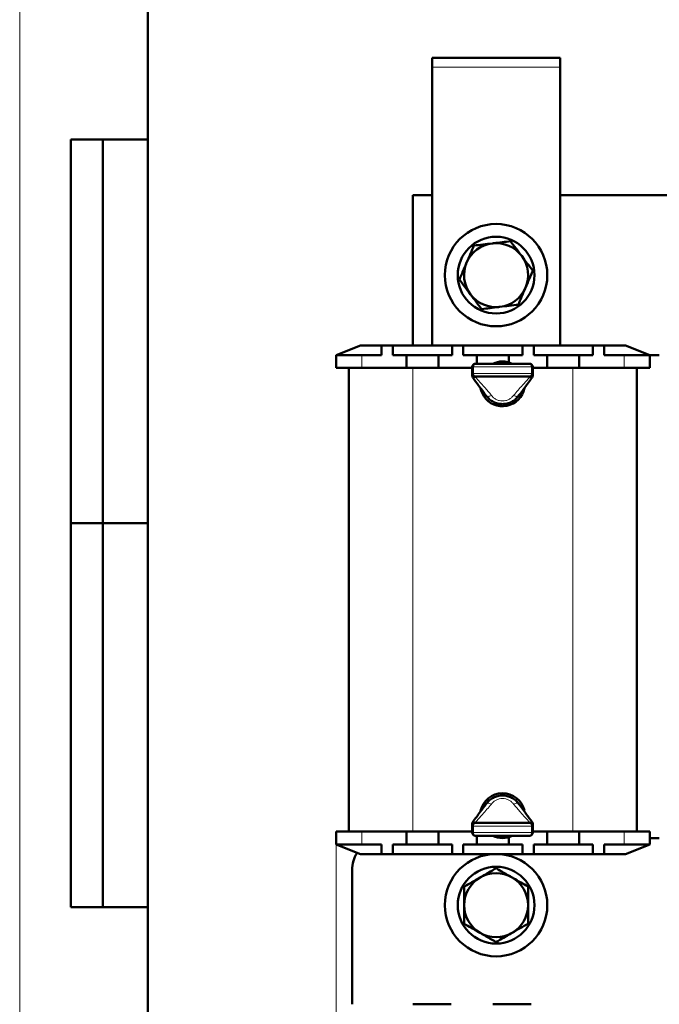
# Model space of a CAD drawing. Header units: millimetres. Extents: x 0 to 420, y 0 to 594.
# Tile 2 of 5: x 0 to 100, y 157 to 311. Entities that reach past the tile are written whole.
import ezdxf

# ---------------------------------------------------------------- set-up
doc = ezdxf.new("R2010")
doc.units = ezdxf.units.MM
doc.linetypes.add('SLD-Сплошная', pattern=[0])
doc.styles.add('SLDTEXTSTYLE0', font='TXT', dxfattribs={"width": 0.7, "bigfont": 'bigfont'})
doc.styles.add('SLDTEXTSTYLE1', font='TXT', dxfattribs={"width": 0.7})
doc.dimstyles.new('SLDDIMSTYLE0', dxfattribs={"dimtxt": 5, "dimasz": 5, "dimexe": 0, "dimexo": 0.0625, "dimgap": 1.25, "dimtad": 2, "dimdec": 1, "dimrnd": 1e-09, "dimzin": 12, "dimdsep": 46, "dimtxsty": 'SLDTEXTSTYLE1', "dimsah": 1, "dimcen": 0.09, "dimadec": 0, "dimazin": 3, "dimtfac": 1, "dimtdec": 3, "dimtofl": 0, "dimtmove": 0, "dimatfit": 3, "dimfxl": 0, "dimfrac": 2, "dimtolj": 1, "dimtzin": 12, "dimarcsym": 0})

# ---------------------------------------------------------------- blocks, each defined once
blk = doc.blocks.new('_D')
at = {"color": 7, "linetype": 'SLD-Сплошная', "lineweight": 0}
for p, q in [((49.43, 181.78), (49.43, 116.79)), ((199.43, 181.78), (199.43, 116.79)), ((49.43, 117.79), (199.43, 117.79))]:
    blk.add_line(p, q, dxfattribs=at)
at = {"color": 7, "linetype": 'SLD-Сплошная', "lineweight": 18}
for points in [[(49.43, 117.79), (54.43, 117.02), (54.43, 118.56)], [(199.43, 117.79), (194.43, 118.56), (194.43, 117.02)]]:
    blk.add_solid(points, dxfattribs=at)
at = {"color": 7, "linetype": 'SLD-Сплошная', "lineweight": 18, "insert": (122.47, 124.24), "char_height": 5, "attachment_point": 1, "style": 'SLDTEXTSTYLE0'}
blk.add_mtext('Ш', dxfattribs=at)

msp = doc.modelspace()

# ---------------------------------------------------------------- linework, layer by layer
at = {"color": 7, "linetype": 'SLD-Сплошная', "lineweight": 18}
msp.add_line((0, 594), (0, 0), dxfattribs=at)
at = {"color": 7, "linetype": 'SLD-Сплошная', "lineweight": 50}
for p, q in [((20, 589), (20, 5)), ((64.43, 304.79), (64.43, 303.29)), ((84.43, 304.79), (64.43, 304.79)), ((64.43, 303.29), (64.43, 259.79)), ((84.43, 304.79), (84.43, 303.29)), ((84.43, 259.79), (84.43, 303.29)), ((8, 172), (8, 292)), ((20, 292), (8, 292)), ((8, 172), (8, 292)), ((13, 172), (13, 292)), ((13, 172), (13, 292)), ((61.43, 283.29), (61.43, 259.79)), ((64.43, 283.29), (61.43, 283.29)), ((164.43, 283.29), (84.43, 283.29)), ((53.23, 259.79), (49.43, 258.29)), ((53.23, 259.79), (56.55, 259.79)), ((56.55, 259.79), (56.55, 258.29)), ((56.55, 259.79), (58.3, 259.79)), ((58.3, 259.79), (58.3, 258.29)), ((58.3, 259.79), (67.55, 259.79)), ((64.43, 259.79), (67.55, 259.79)), ((67.55, 259.79), (67.55, 258.29)), ((67.55, 259.79), (69.3, 259.79)), ((69.3, 259.79), (69.3, 258.29)), ((69.3, 259.79), (78.55, 259.79)), ((78.55, 259.79), (78.55, 258.29)), ((78.55, 259.79), (80.3, 259.79)), ((80.3, 259.79), (80.3, 258.29)), ((80.3, 259.79), (89.55, 259.79)), ((80.3, 259.79), (84.43, 259.79)), ((89.55, 259.79), (89.55, 258.29)), ((89.55, 259.79), (91.3, 259.79)), ((91.3, 259.79), (91.3, 258.29)), ((91.3, 259.79), (94.63, 259.79)), ((98.43, 258.29), (94.63, 259.79)), ((49.43, 256.29), (49.43, 258.29)), ((49.43, 258.29), (53.43, 258.29)), ((53.43, 258.29), (56.55, 258.29)), ((58.3, 258.29), (60.43, 258.29)), ((60.43, 258.29), (60.43, 256.29)), ((60.43, 258.29), (65.43, 258.29)), ((65.43, 258.29), (65.43, 256.29)), ((65.43, 258.29), (67.55, 258.29)), ((69.3, 258.29), (71.43, 258.29)), ((71.43, 258.29), (71.43, 256.94)), ((71.43, 258.29), (76.43, 258.29)), ((76.43, 258.29), (76.43, 257.14)), ((76.43, 258.29), (78.55, 258.29)), ((80.3, 258.29), (82.43, 258.29)), ((82.43, 258.29), (82.43, 256.29)), ((82.43, 258.29), (87.43, 258.29)), ((87.43, 258.29), (87.43, 256.29)), ((87.43, 258.29), (89.55, 258.29)), ((91.3, 258.29), (94.43, 258.29)), ((94.43, 258.29), (98.43, 258.29)), ((98.43, 258.29), (99.93, 258.29)), ((98.43, 258.29), (98.43, 256.29)), ((53.43, 256.29), (49.43, 256.29)), ((51.43, 183.79), (51.43, 256.29)), ((53.43, 256.29), (60.43, 256.29)), ((60.43, 256.29), (61.43, 256.29)), ((61.43, 256.29), (65.43, 256.29)), ((65.43, 256.29), (70.68, 256.29)), ((70.68, 255.44), (70.68, 256.44)), ((71.18, 256.94), (79.68, 256.94)), ((80.18, 256.44), (80.18, 255.44)), ((80.18, 256.29), (82.43, 256.29)), ((82.43, 256.29), (86.43, 256.29)), ((86.43, 256.29), (87.43, 256.29)), ((87.43, 256.29), (94.43, 256.29)), ((98.43, 256.29), (94.43, 256.29)), ((96.43, 256.29), (96.43, 183.79)), ((70.68, 255.1), (70.68, 255.44)), ((79.68, 254.94), (71.18, 254.94)), ((80.18, 255.44), (80.18, 255.1)), ((8, 232), (20, 232)), ((70.68, 184.64), (70.68, 184.98)), ((71.18, 185.14), (79.68, 185.14)), ((80.18, 184.98), (80.18, 184.64)), ((49.43, 181.79), (49.43, 183.79)), ((49.43, 183.79), (53.43, 183.79)), ((60.43, 183.79), (53.43, 183.79)), ((61.43, 183.79), (60.43, 183.79)), ((60.43, 181.79), (60.43, 183.79)), ((61.43, 183.79), (65.43, 183.79)), ((65.43, 181.79), (65.43, 183.79)), ((70.68, 183.79), (65.43, 183.79)), ((70.68, 183.64), (70.68, 184.64)), ((80.18, 184.64), (80.18, 183.64)), ((82.43, 183.79), (80.18, 183.79)), ((82.43, 183.79), (86.43, 183.79)), ((82.43, 181.79), (82.43, 183.79)), ((87.43, 183.79), (86.43, 183.79)), ((87.43, 181.79), (87.43, 183.79)), ((94.43, 183.79), (87.43, 183.79)), ((94.43, 183.79), (98.43, 183.79)), ((98.43, 183.79), (98.43, 181.79)), ((53.43, 181.79), (49.43, 181.79)), ((49.43, 181.79), (53.23, 180.29)), ((56.55, 181.79), (53.43, 181.79)), ((56.55, 180.29), (56.55, 181.79)), ((60.43, 181.79), (58.3, 181.79)), ((58.3, 180.29), (58.3, 181.79)), ((65.43, 181.79), (60.43, 181.79)), ((67.55, 181.79), (65.43, 181.79)), ((67.55, 180.29), (67.55, 181.79)), ((69.3, 180.29), (69.3, 181.79)), ((71.43, 181.79), (69.3, 181.79)), ((79.68, 183.14), (71.18, 183.14)), ((71.43, 181.79), (71.43, 183.14)), ((76.43, 181.79), (71.43, 181.79)), ((76.43, 181.79), (76.43, 182.94)), ((78.55, 181.79), (76.43, 181.79)), ((78.55, 180.29), (78.55, 181.79)), ((80.3, 180.29), (80.3, 181.79)), ((82.43, 181.79), (80.3, 181.79)), ((87.43, 181.79), (82.43, 181.79)), ((89.55, 181.79), (87.43, 181.79)), ((89.55, 180.29), (89.55, 181.79)), ((91.3, 180.29), (91.3, 181.79)), ((94.43, 181.79), (91.3, 181.79)), ((98.43, 181.79), (94.43, 181.79)), ((94.63, 180.29), (98.43, 181.79)), ((98.43, 182.79), (99.93, 182.79)), ((56.55, 180.29), (53.23, 180.29)), ((58.3, 180.29), (56.55, 180.29)), ((67.55, 180.29), (58.3, 180.29)), ((69.3, 180.29), (67.55, 180.29)), ((78.55, 180.29), (69.3, 180.29)), ((80.3, 180.29), (78.55, 180.29)), ((89.55, 180.29), (80.3, 180.29)), ((91.3, 180.29), (89.55, 180.29)), ((94.63, 180.29), (91.3, 180.29)), ((51.93, 156.79), (51.93, 177.79)), ((8, 172), (20, 172)), ((67.43, 156.79), (61.43, 156.79)), ((79.93, 156.79), (73.93, 156.79))]:
    msp.add_line(p, q, dxfattribs=at)
at = {"color": 7, "linetype": 'SLD-Сплошная', "lineweight": 25}
for p, q in [((20, 589), (20, 5)), ((20, 232), (8, 232))]:
    msp.add_line(p, q, dxfattribs=at)
at = {"color": 8, "linetype": 'SLD-Сплошная', "lineweight": 18}
for p, q in [((84.43, 303.29), (64.43, 303.29)), ((53.43, 258.29), (53.43, 256.29)), ((94.43, 256.29), (94.43, 258.29)), ((61.43, 256.29), (61.43, 183.79)), ((70.68, 256.44), (70.91, 256.44)), ((79.94, 256.44), (70.91, 256.44)), ((70.91, 256.44), (70.91, 255.44)), ((79.94, 255.44), (79.94, 256.44)), ((79.94, 256.44), (80.18, 256.44)), ((86.43, 183.79), (86.43, 256.29)), ((70.68, 255.44), (70.91, 255.44)), ((70.91, 255.44), (79.94, 255.44)), ((71.18, 254.94), (71.18, 254.86)), ((79.68, 254.86), (79.68, 254.94)), ((79.94, 255.44), (80.18, 255.44)), ((71.18, 185.22), (71.18, 185.14)), ((79.68, 185.14), (79.68, 185.22)), ((53.43, 183.79), (53.43, 181.79)), ((70.91, 184.64), (70.68, 184.64)), ((70.91, 183.64), (70.68, 183.64)), ((70.91, 184.64), (70.91, 183.64)), ((79.94, 184.64), (70.91, 184.64)), ((70.91, 183.64), (79.94, 183.64)), ((79.94, 183.64), (79.94, 184.64)), ((80.18, 184.64), (79.94, 184.64)), ((80.18, 183.64), (79.94, 183.64)), ((94.43, 181.79), (94.43, 183.79))]:
    msp.add_line(p, q, dxfattribs=at)
at = {"color": 8, "linetype": 'SLD-Сплошная', "lineweight": 18, "flags": 128}
for points in [[(71.18, 256.94), (71.13, 256.93), (71.08, 256.9), (71.03, 256.86), (70.99, 256.79), (70.96, 256.72), (70.93, 256.63), (70.92, 256.54), (70.91, 256.44)], [(79.94, 256.44), (79.94, 256.54), (79.92, 256.63), (79.9, 256.72), (79.87, 256.79), (79.83, 256.86), (79.78, 256.9), (79.73, 256.93), (79.68, 256.94)], [(70.91, 255.44), (70.92, 255.34), (70.93, 255.25), (70.96, 255.16), (70.99, 255.09), (71.03, 255.02), (71.08, 254.98), (71.13, 254.95), (71.18, 254.94)], [(79.68, 254.94), (79.73, 254.95), (79.78, 254.98), (79.83, 255.02), (79.87, 255.09), (79.9, 255.16), (79.92, 255.25), (79.94, 255.34), (79.94, 255.44)], [(71.18, 185.14), (71.13, 185.13), (71.08, 185.1), (71.03, 185.06), (70.99, 184.99), (70.96, 184.92), (70.93, 184.83), (70.92, 184.74), (70.91, 184.64)], [(79.94, 184.64), (79.94, 184.74), (79.92, 184.83), (79.9, 184.92), (79.87, 184.99), (79.83, 185.06), (79.78, 185.1), (79.73, 185.13), (79.68, 185.14)], [(70.91, 183.64), (70.92, 183.54), (70.93, 183.45), (70.96, 183.36), (70.99, 183.29), (71.03, 183.22), (71.08, 183.18), (71.13, 183.15), (71.18, 183.14)], [(79.68, 183.14), (79.73, 183.15), (79.78, 183.18), (79.83, 183.22), (79.87, 183.29), (79.9, 183.36), (79.92, 183.45), (79.94, 183.54), (79.94, 183.64)]]:
    msp.add_lwpolyline(points, dxfattribs=at)
at = {"color": 7, "linetype": 'SLD-Сплошная', "lineweight": 50, "flags": 128}
for points in [[(72.01, 253.05), (72.09, 252.74), (72.5, 251.88)], [(77.41, 251.34), (77.51, 251.43), (78.09, 252.11)], [(78.12, 187.93), (78.08, 187.99), (77.5, 188.66)]]:
    msp.add_lwpolyline(points, dxfattribs=at)
at = {"color": 7, "linetype": 'SLD-Сплошная', "lineweight": 50}
for centre, radius in [((74.43, 270.79), 8), ((74.43, 270.79), 6), ((74.43, 172.29), 8), ((74.43, 172.29), 6)]:
    msp.add_circle(centre, radius, dxfattribs=at)
for centre, radius, start, end in [((74.43, 270.79), 5, 96.8699, 156.8699), ((74.43, 270.79), 5, 36.8699, 96.8699), ((74.43, 270.79), 5, 156.8699, 216.8699), ((74.43, 270.79), 5, 336.8699, 36.8699), ((74.43, 270.79), 5, 276.8699, 336.8699), ((74.43, 270.79), 5, 216.8699, 276.8699), ((75.43, 253.79), 3.5, 64.1581, 115.8419), ((71.18, 256.44), 0.5, 90, 180), ((79.68, 256.44), 0.5, 0, 90), ((71.18, 255.44), 0.5, 180, 270), ((79.68, 255.44), 0.5, 270, 0), ((75.43, 253.79), 3.5, 213.1576, 348.7119), ((75.43, 186.29), 3.5, 12.8877, 167.5446), ((71.18, 184.64), 0.5, 90, 180), ((79.68, 184.64), 0.5, 0, 90), ((71.18, 183.64), 0.5, 180, 270), ((79.68, 183.64), 0.5, 270, 0), ((75.43, 186.29), 3.5, 244.1581, 295.8419), ((56.93, 177.79), 5, 147.3092, 180), ((74.43, 172.29), 5, 60, 120), ((74.43, 172.29), 5, 120, 180), ((74.43, 172.29), 5, 0, 60), ((74.43, 172.29), 5, 180, 240), ((74.43, 172.29), 5, 300, 0), ((74.43, 172.29), 5, 240, 300)]:
    msp.add_arc(centre, radius, start, end, dxfattribs=at)
for points, knots in [([(70.96, 275.41), (71.43, 275.47), (72.37, 275.58), (73.34, 275.7), (73.83, 275.75)], [0, 0, 0, 0, 0.495458, 1, 1, 1, 1]), ([(73.83, 275.75), (73.9, 275.76), (74.87, 275.88), (75.81, 275.99), (76.7, 276.1)], [0, 0, 0, 0, 0.070201, 1, 1, 1, 1]), ([(76.7, 276.1), (76.98, 275.72), (77.54, 274.97), (78.13, 274.18), (78.43, 273.79)], [0, 0, 0, 0, 0.495458, 1, 1, 1, 1]), ([(69.83, 272.75), (69.86, 272.82), (70.24, 273.71), (70.61, 274.59), (70.96, 275.41)], [0, 0, 0, 0, 0.070201, 1, 1, 1, 1]), ([(68.7, 270.1), (68.88, 270.53), (69.25, 271.4), (69.64, 272.3), (69.83, 272.75)], [0, 0, 0, 0, 0.495458, 1, 1, 1, 1]), ([(78.43, 273.79), (78.44, 273.78), (78.73, 273.38), (79.32, 272.6), (79.88, 271.86), (80.16, 271.48)], [0, 0, 0, 0, 0.0171618, 0.5034121, 1, 1, 1, 1]), ([(80.16, 271.48), (79.98, 271.05), (79.6, 270.18), (79.22, 269.28), (79.03, 268.83)], [0, 0, 0, 0, 0.495458, 1, 1, 1, 1]), ([(70.43, 267.79), (70.42, 267.8), (70.12, 268.2), (69.54, 268.98), (68.98, 269.72), (68.7, 270.1)], [0, 0, 0, 0, 0.017162, 0.503412, 1, 1, 1, 1]), ([(79.03, 268.83), (79, 268.76), (78.62, 267.87), (78.24, 266.99), (77.89, 266.17)], [0, 0, 0, 0, 0.070201, 1, 1, 1, 1]), ([(72.16, 265.48), (71.88, 265.86), (71.31, 266.61), (70.72, 267.4), (70.43, 267.79)], [0, 0, 0, 0, 0.495458, 1, 1, 1, 1]), ([(75.03, 265.83), (74.96, 265.82), (73.99, 265.7), (73.04, 265.59), (72.16, 265.48)], [0, 0, 0, 0, 0.070201, 1, 1, 1, 1]), ([(77.89, 266.17), (77.43, 266.12), (76.49, 266), (75.52, 265.89), (75.03, 265.83)], [0, 0, 0, 0, 0.495458, 1, 1, 1, 1]), ([(72.89, 251.93), (72.49, 252.47), (71.78, 253.43), (71.08, 254.39), (70.77, 254.81)], [0, 0, 0, 0, 0.559793, 1, 1, 1, 1]), ([(80.08, 254.81), (79.69, 254.28), (78.99, 253.33), (78.28, 252.35), (77.97, 251.93)], [0, 0, 0, 0, 0.560542, 1, 1, 1, 1]), ([(77.97, 251.93), (77.8, 251.73), (77.49, 251.36), (76.86, 250.96), (76.17, 250.7), (75.43, 250.61), (74.68, 250.7), (73.99, 250.96), (73.37, 251.36), (73.05, 251.73), (72.89, 251.93)], [0, 0, 0, 0, 0.132059, 0.253461, 0.377241, 0.5, 0.622759, 0.746539, 0.867936, 1, 1, 1, 1]), ([(72.89, 188.15), (73.05, 188.35), (73.37, 188.72), (73.99, 189.12), (74.68, 189.38), (75.43, 189.47), (76.17, 189.38), (76.86, 189.12), (77.49, 188.72), (77.8, 188.35), (77.97, 188.15)], [0, 0, 0, 0, 0.132059, 0.253461, 0.377241, 0.5, 0.622759, 0.746539, 0.867936, 1, 1, 1, 1]), ([(70.77, 185.27), (71.16, 185.8), (71.86, 186.75), (72.57, 187.73), (72.89, 188.15)], [0, 0, 0, 0, 0.560542, 1, 1, 1, 1]), ([(77.97, 188.15), (78.36, 187.61), (79.07, 186.65), (79.77, 185.69), (80.08, 185.27)], [0, 0, 0, 0, 0.559793, 1, 1, 1, 1]), ([(71.93, 176.62), (71.99, 176.65), (72.83, 177.14), (73.66, 177.62), (74.43, 178.06)], [0, 0, 0, 0, 0.070201, 1, 1, 1, 1]), ([(74.43, 178.06), (74.83, 177.83), (75.65, 177.36), (76.5, 176.87), (76.93, 176.62)], [0, 0, 0, 0, 0.495458, 1, 1, 1, 1]), ([(69.43, 175.18), (69.83, 175.41), (70.65, 175.88), (71.5, 176.37), (71.93, 176.62)], [0, 0, 0, 0, 0.495458, 1, 1, 1, 1]), ([(76.93, 176.62), (76.99, 176.59), (77.83, 176.1), (78.66, 175.62), (79.43, 175.18)], [0, 0, 0, 0, 0.0702006, 1, 1, 1, 1]), ([(69.43, 172.29), (69.43, 172.31), (69.43, 172.8), (69.43, 173.78), (69.43, 174.71), (69.43, 175.18)], [0, 0, 0, 0, 0.0171618, 0.5034121, 1, 1, 1, 1]), ([(79.43, 175.18), (79.43, 174.71), (79.43, 173.76), (79.43, 172.78), (79.43, 172.29)], [0, 0, 0, 0, 0.495458, 1, 1, 1, 1]), ([(69.43, 169.4), (69.43, 169.87), (69.43, 170.82), (69.43, 171.8), (69.43, 172.29)], [0, 0, 0, 0, 0.495458, 1, 1, 1, 1]), ([(79.43, 172.29), (79.43, 172.27), (79.43, 171.78), (79.43, 170.8), (79.43, 169.87), (79.43, 169.4)], [0, 0, 0, 0, 0.017162, 0.503412, 1, 1, 1, 1]), ([(71.93, 167.96), (71.87, 167.99), (71.02, 168.48), (70.2, 168.96), (69.43, 169.4)], [0, 0, 0, 0, 0.070201, 1, 1, 1, 1]), ([(79.43, 169.4), (79.02, 169.17), (78.2, 168.7), (77.36, 168.21), (76.93, 167.96)], [0, 0, 0, 0, 0.495458, 1, 1, 1, 1]), ([(74.43, 166.52), (74.02, 166.75), (73.2, 167.22), (72.36, 167.71), (71.93, 167.96)], [0, 0, 0, 0, 0.495458, 1, 1, 1, 1]), ([(76.93, 167.96), (76.87, 167.93), (76.02, 167.44), (75.2, 166.96), (74.43, 166.52)], [0, 0, 0, 0, 0.070201, 1, 1, 1, 1])]:
    msp.add_open_spline(points, degree=3, knots=knots, dxfattribs=at)
for points in [[(70.77, 254.81), (70.75, 254.85), (70.69, 254.94), (70.68, 255.05), (70.68, 255.1)], [(80.08, 254.81), (80.11, 254.85), (80.16, 254.94), (80.17, 255.05), (80.18, 255.1)], [(70.77, 185.27), (70.75, 185.23), (70.69, 185.14), (70.68, 185.03), (70.68, 184.98)], [(80.08, 185.27), (80.11, 185.23), (80.16, 185.14), (80.17, 185.03), (80.18, 184.98)]]:
    msp.add_open_spline(points, degree=3, dxfattribs=at)
at = {"color": 8, "linetype": 'SLD-Сплошная', "lineweight": 18}
for points, knots in [([(71.18, 254.86), (71.13, 254.86), (71.01, 254.86), (70.88, 254.9), (70.79, 254.95), (70.73, 254.99), (70.69, 255.04), (70.68, 255.08), (70.68, 255.1)], [0, 0, 0, 0, 0.198592, 0.430971, 0.560445, 0.698445, 0.844966, 1, 1, 1, 1]), ([(71.18, 254.86), (71.13, 254.83), (71.05, 254.78), (70.93, 254.76), (70.83, 254.76), (70.79, 254.79), (70.77, 254.81)], [0, 0, 0, 0, 0.249484, 0.499973, 0.750492, 1, 1, 1, 1]), ([(71.18, 254.86), (71.66, 254.33), (72.52, 253.39), (73.34, 252.43), (73.69, 252)], [0, 0, 0, 0, 0.56053, 1, 1, 1, 1]), ([(77.16, 252), (77.63, 252.54), (78.46, 253.49), (79.31, 254.44), (79.68, 254.86)], [0, 0, 0, 0, 0.5598074, 1, 1, 1, 1]), ([(79.68, 254.86), (79.73, 254.86), (79.84, 254.86), (79.97, 254.9), (80.07, 254.95), (80.13, 254.99), (80.17, 255.04), (80.17, 255.08), (80.18, 255.1)], [0, 0, 0, 0, 0.1985923, 0.4309707, 0.5604452, 0.6984453, 0.8449656, 1, 1, 1, 1]), ([(80.08, 254.81), (80.06, 254.79), (80.03, 254.76), (79.93, 254.76), (79.81, 254.78), (79.72, 254.83), (79.68, 254.86)], [0, 0, 0, 0, 0.249508, 0.500027, 0.750516, 1, 1, 1, 1]), ([(73.69, 252), (73.61, 251.96), (73.43, 251.87), (73.19, 251.82), (72.99, 251.83), (72.92, 251.9), (72.89, 251.93)], [0, 0, 0, 0, 0.243691, 0.5, 0.756309, 1, 1, 1, 1]), ([(73.69, 252), (73.8, 251.87), (74.01, 251.62), (74.44, 251.34), (74.92, 251.16), (75.43, 251.1), (75.94, 251.16), (76.42, 251.34), (76.84, 251.62), (77.05, 251.87), (77.16, 252)], [0, 0, 0, 0, 0.130938, 0.257259, 0.379728, 0.5, 0.620272, 0.742741, 0.869062, 1, 1, 1, 1]), ([(77.16, 252), (77.25, 251.96), (77.43, 251.87), (77.67, 251.82), (77.86, 251.83), (77.93, 251.9), (77.97, 251.93)], [0, 0, 0, 0, 0.243691, 0.5, 0.756309, 1, 1, 1, 1]), ([(73.69, 188.08), (73.23, 187.54), (72.4, 186.59), (71.55, 185.64), (71.18, 185.22)], [0, 0, 0, 0, 0.5598074, 1, 1, 1, 1]), ([(73.69, 188.08), (73.61, 188.12), (73.43, 188.21), (73.19, 188.26), (72.99, 188.25), (72.92, 188.18), (72.89, 188.15)], [0, 0, 0, 0, 0.243691, 0.5, 0.756309, 1, 1, 1, 1]), ([(77.16, 188.08), (77.05, 188.21), (76.84, 188.46), (76.42, 188.74), (75.94, 188.92), (75.43, 188.98), (74.92, 188.92), (74.44, 188.74), (74.01, 188.46), (73.8, 188.21), (73.69, 188.08)], [0, 0, 0, 0, 0.130938, 0.257259, 0.379728, 0.5, 0.620272, 0.742741, 0.869062, 1, 1, 1, 1]), ([(77.16, 188.08), (77.25, 188.12), (77.43, 188.21), (77.67, 188.26), (77.86, 188.25), (77.93, 188.18), (77.97, 188.15)], [0, 0, 0, 0, 0.243691, 0.5, 0.756309, 1, 1, 1, 1]), ([(79.68, 185.22), (79.2, 185.75), (78.34, 186.69), (77.52, 187.65), (77.16, 188.08)], [0, 0, 0, 0, 0.56053, 1, 1, 1, 1]), ([(71.18, 185.22), (71.13, 185.22), (71.01, 185.22), (70.88, 185.18), (70.79, 185.13), (70.73, 185.09), (70.69, 185.04), (70.68, 185), (70.68, 184.98)], [0, 0, 0, 0, 0.198592, 0.430971, 0.560445, 0.698445, 0.844966, 1, 1, 1, 1]), ([(70.77, 185.27), (70.79, 185.29), (70.83, 185.32), (70.93, 185.32), (71.05, 185.3), (71.13, 185.25), (71.18, 185.22)], [0, 0, 0, 0, 0.249508, 0.500027, 0.750516, 1, 1, 1, 1]), ([(79.68, 185.22), (79.72, 185.25), (79.81, 185.3), (79.93, 185.32), (80.03, 185.32), (80.06, 185.29), (80.08, 185.27)], [0, 0, 0, 0, 0.249484, 0.499973, 0.750492, 1, 1, 1, 1]), ([(79.68, 185.22), (79.73, 185.22), (79.84, 185.22), (79.97, 185.18), (80.07, 185.13), (80.13, 185.09), (80.17, 185.04), (80.17, 185), (80.18, 184.98)], [0, 0, 0, 0, 0.198592, 0.430971, 0.560445, 0.698445, 0.844966, 1, 1, 1, 1])]:
    msp.add_open_spline(points, degree=3, knots=knots, dxfattribs=at)

# ---------------------------------------------------------------- dimensions: what is measured, and where the dimension line sits
at = {"color": 7, "linetype": 'SLD-Сплошная', "lineweight": 18}
dim = msp.add_linear_dim(base=(199.43, 117.79), p1=(49.43, 181.79), p2=(199.43, 181.79), text='Ш', dimstyle='SLDDIMSTYLE0', dxfattribs=at)
dim.commit()
dim.dimension.update_dxf_attribs({"geometry": '_D', "text_midpoint": (124.43, 117.79), "dimtype": 160})

doc.saveas('drawing.dxf')
